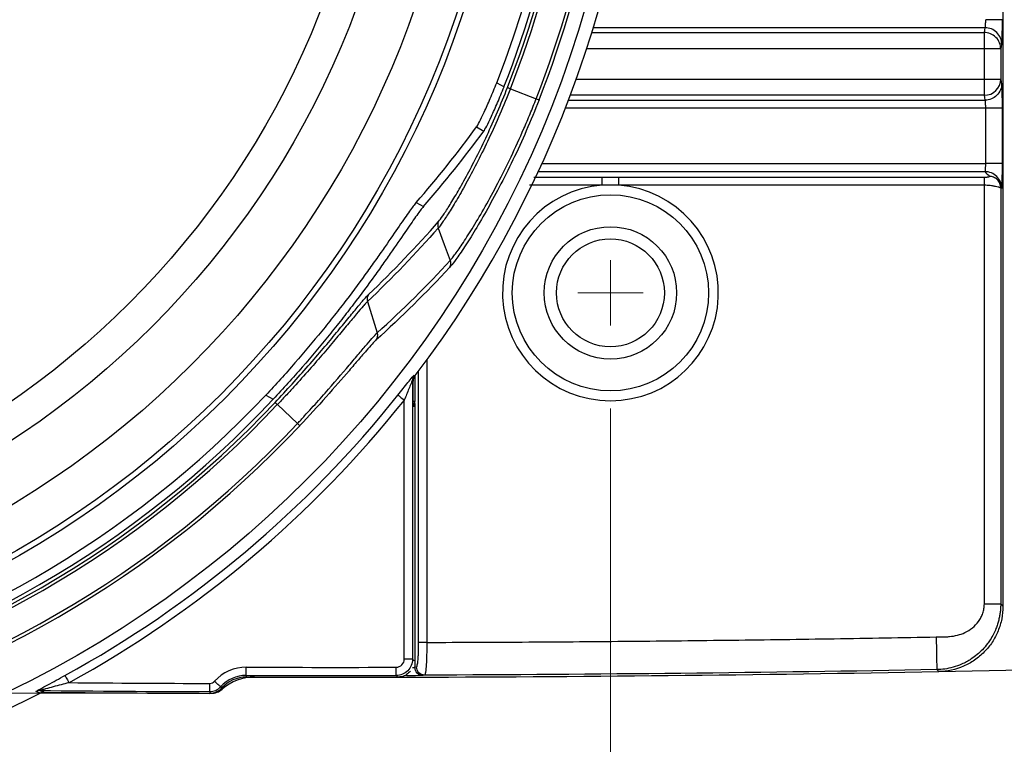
# Model space of a CAD drawing. Header units: millimetres. Extents: x 10 to 272, y 7 to 208.
# Tile 15 of 33: x 75 to 90, y 163 to 174. Entities that reach past the tile are written whole.
import ezdxf

# ---------------------------------------------------------------- set-up
doc = ezdxf.new("R2010")
doc.units = ezdxf.units.MM
doc.styles.add('SLDTEXTSTYLE3', font='TXT', dxfattribs={"width": 0.75})
doc.dimstyles.new('SLDDIMSTYLE0', dxfattribs={"dimtxt": 1.905, "dimasz": 3, "dimexe": 0, "dimexo": 0.0625, "dimgap": 0.47625, "dimtad": 0, "dimtih": 1, "dimtoh": 1, "dimdec": 1, "dimlfac": 2, "dimrnd": 1e-09, "dimzin": 12, "dimdsep": 46, "dimtxsty": 'SLDTEXTSTYLE3', "dimsah": 1, "dimcen": 0.09, "dimadec": 0, "dimazin": 3, "dimtfac": 1, "dimtdec": 1, "dimtofl": 0, "dimtmove": 0, "dimatfit": 3, "dimfxl": 1, "dimfrac": 2, "dimtolj": 1, "dimtzin": 12, "dimarcsym": 0})
doc.dimstyles.new('SLDDIMSTYLE2', dxfattribs={"dimtxt": 1.905, "dimasz": 3, "dimexe": 0, "dimexo": 0.0625, "dimgap": 0.47625, "dimtad": 0, "dimtih": 1, "dimtoh": 1, "dimdec": 1, "dimlfac": 2, "dimrnd": 1e-09, "dimzin": 4, "dimdsep": 46, "dimtxsty": 'SLDTEXTSTYLE3', "dimsah": 1, "dimcen": 0.09, "dimadec": 0, "dimazin": 1, "dimtfac": 1, "dimtdec": 1, "dimtofl": 0, "dimtmove": 0, "dimatfit": 3, "dimfxl": 1, "dimfrac": 2, "dimtolj": 1, "dimtzin": 12, "dimarcsym": 0})

# ---------------------------------------------------------------- blocks, each defined once
blk = doc.blocks.new('_D_8')
at = {"color": 7, "linetype": 'Continuous', "lineweight": 18}
for p, q in [((76.67, 193.885), (36.468, 193.885)), ((39.643, 193.885), (39.643, 178.496)), ((39.643, 178.109), (39.063, 178.109)), ((39.063, 178.109), (39.063, 175.085)), ((44.57, 178.109), (45.15, 178.109)), ((45.15, 178.109), (45.15, 175.085)), ((39.063, 175.085), (39.643, 175.085)), ((45.15, 175.085), (44.57, 175.085)), ((39.643, 163.636), (39.643, 174.698)), ((76.67, 163.636), (36.468, 163.636))]:
    blk.add_line(p, q, dxfattribs=at)
for points in [[(39.643, 193.885), (39.143, 190.885), (40.143, 190.885)], [(39.643, 163.636), (40.143, 166.636), (39.143, 166.636)]]:
    blk.add_solid(points, dxfattribs=at)
at = {"color": 7, "linetype": 'Continuous', "lineweight": 18, "char_height": 1.905, "attachment_point": 1, "style": 'SLDTEXTSTYLE3'}
for s, insert in [('60.5', (33.556, 177.54)), ('2.38', (39.643, 177.54))]:
    blk.add_mtext(s, dxfattribs=dict(at, insert=insert))
blk = doc.blocks.new('_D_9')
at = {"color": 7, "linetype": 'Continuous', "lineweight": 18}
for p, q in [((84.066, 167.99), (84.066, 149.051)), ((67.566, 159.453), (67.566, 149.051)), ((58.584, 153.738), (58.004, 153.738)), ((58.004, 153.738), (58.004, 150.714)), ((63.511, 153.738), (64.091, 153.738)), ((64.091, 153.738), (64.091, 150.714)), ((67.566, 152.226), (65.058, 152.226)), ((84.066, 152.226), (67.566, 152.226)), ((58.004, 150.714), (58.584, 150.714)), ((64.091, 150.714), (63.511, 150.714))]:
    blk.add_line(p, q, dxfattribs=at)
for points in [[(67.566, 152.226), (70.566, 151.726), (70.566, 152.726)], [(84.066, 152.226), (81.066, 152.726), (81.066, 151.726)]]:
    blk.add_solid(points, dxfattribs=at)
at = {"color": 7, "linetype": 'Continuous', "lineweight": 18, "char_height": 1.905, "attachment_point": 1, "style": 'SLDTEXTSTYLE3'}
for s, insert in [('33.0', (52.497, 153.17)), ('1.30', (58.584, 153.17))]:
    blk.add_mtext(s, dxfattribs=dict(at, insert=insert))
blk = doc.blocks.new('_D_10')
at = {"color": 7, "linetype": 'Continuous', "lineweight": 18}
for p, q in [((84.066, 167.99), (84.066, 149.051)), ((99.066, 167.99), (99.066, 149.051)), ((109.441, 153.738), (108.861, 153.738)), ((108.861, 153.738), (108.861, 150.714)), ((114.368, 153.738), (114.948, 153.738)), ((114.948, 153.738), (114.948, 150.714)), ((84.066, 152.226), (99.066, 152.226)), ((99.066, 152.226), (102.967, 152.226)), ((108.861, 150.714), (109.441, 150.714)), ((114.948, 150.714), (114.368, 150.714))]:
    blk.add_line(p, q, dxfattribs=at)
for points in [[(84.066, 152.226), (87.066, 151.726), (87.066, 152.726)], [(99.066, 152.226), (96.066, 152.726), (96.066, 151.726)]]:
    blk.add_solid(points, dxfattribs=at)
at = {"color": 7, "linetype": 'Continuous', "lineweight": 18, "char_height": 1.905, "attachment_point": 1, "style": 'SLDTEXTSTYLE3'}
for s, insert in [('30.0', (103.354, 153.17)), ('1.18', (109.441, 153.17))]:
    blk.add_mtext(s, dxfattribs=dict(at, insert=insert))
blk = doc.blocks.new('SW_CENTERMARKSYMBOL_3')
at = {"color": 0, "linetype": 'Continuous', "lineweight": 0}
for q in [(0, 0.5), (-0.5, 0), (0, -0.5), (0.5, 0)]:
    blk.add_line((0, 0), q, dxfattribs=at)

msp = doc.modelspace()

# ---------------------------------------------------------------- linework, layer by layer
at = {"color": 7, "linetype": 'Continuous', "lineweight": 25}
for p, q in [((90.066, 192.553), (90.066, 164.968)), ((89.782, 173.491), (89.782, 173.74)), ((90.032, 173.491), (89.782, 173.491)), ((89.782, 173.03), (89.782, 173.491)), ((90.032, 173.491), (90.032, 173.03)), ((82.327, 172.974), (82.439, 172.909)), ((89.782, 172.781), (89.782, 173.03)), ((82.537, 172.882), (82.93, 172.728)), ((89.782, 172.781), (83.451, 172.781)), ((89.802, 171.737), (89.802, 172.583)), ((90.052, 172.583), (90.052, 171.737)), ((82.02, 172.297), (82.131, 172.233)), ((83.939, 171.53), (84.194, 171.53)), ((84.194, 171.53), (89.782, 171.53)), ((89.782, 171.405), (84.194, 171.405)), ((89.782, 165.002), (89.782, 171.405)), ((90.032, 171.366), (90.032, 165.002)), ((81.096, 171.141), (81.206, 171.078)), ((80.351, 169.626), (80.499, 169.146)), ((81.04, 168.426), (81.04, 164.159)), ((81.049, 168.409), (81.04, 168.426)), ((81.075, 168.485), (81.083, 168.496)), ((81.083, 168.111), (81.083, 168.496)), ((81.049, 168.086), (81.049, 168.409)), ((78.798, 168.197), (78.911, 168.132)), ((78.974, 168.05), (79.282, 167.761)), ((80.915, 164.159), (80.915, 168.119)), ((81.083, 168.111), (81.049, 168.086)), ((81.065, 168.019), (81.049, 168.086)), ((81.068, 168.021), (81.083, 168.111)), ((81.04, 164.159), (80.915, 164.159)), ((78.5, 163.91), (78.5, 163.884)), ((80.817, 163.883), (80.791, 163.909)), ((81.076, 164.034), (81.102, 164.039)), ((81.227, 163.914), (81.201, 163.909)), ((89.085, 163.968), (89.055, 163.998)), ((89.085, 163.968), (90.364, 163.994)), ((75.347, 163.638), (75.286, 163.664)), ((75.344, 163.678), (75.405, 163.652)), ((77.94, 163.662), (77.94, 163.636)), ((78.108, 163.736), (78.127, 163.719))]:
    msp.add_line(p, q, dxfattribs=at)
at = {"color": 8, "linetype": 'Continuous', "lineweight": 25}
for p, q in [((83.779, 173.74), (89.782, 173.74)), ((89.796, 173.813), (83.802, 173.813)), ((89.782, 173.491), (83.7, 173.491)), ((83.542, 173.03), (89.782, 173.03)), ((83.423, 172.708), (89.796, 172.708)), ((89.802, 172.583), (83.375, 172.583)), ((83.018, 171.737), (89.802, 171.737)), ((89.796, 171.613), (82.96, 171.613)), ((82.896, 171.53), (83.939, 171.53)), ((83.939, 171.405), (82.828, 171.405)), ((81.259, 168.746), (81.259, 164.414)), ((81.134, 164.414), (81.134, 168.569)), ((81.076, 168.07), (81.076, 164.034))]:
    msp.add_line(p, q, dxfattribs=at)
at = {"color": 7, "linetype": 'Continuous', "lineweight": 25, "flags": 128}
for points in [[(89.782, 173.74), (89.79, 173.781), (89.796, 173.813)], [(90.046, 173.564), (90.038, 173.523), (90.032, 173.491)], [(90.032, 173.03), (90.04, 172.989), (90.046, 172.957)], [(89.796, 172.708), (89.788, 172.749), (89.782, 172.781)], [(81.432, 170.75), (81.525, 170.501), (81.616, 170.254)], [(81.066, 168.502), (81.07, 168.493), (81.075, 168.485)], [(80.818, 168.197), (80.82, 168.195), (80.826, 168.19), (80.835, 168.183), (80.848, 168.173), (80.862, 168.162), (80.879, 168.148), (80.897, 168.134), (80.915, 168.119)], [(90.032, 165.002), (90.047, 164.987), (90.066, 164.968)], [(75.728, 163.909), (75.73, 163.906), (75.733, 163.899), (75.739, 163.889), (75.747, 163.875), (75.756, 163.859), (75.766, 163.84), (75.777, 163.82), (75.788, 163.799)], [(78.5, 163.91), (78.5, 163.913), (78.5, 163.92), (78.5, 163.932), (78.5, 163.947), (78.5, 163.966), (78.5, 163.987), (78.5, 164.011), (78.5, 164.035)], [(80.791, 163.909), (80.791, 163.912), (80.791, 163.919), (80.791, 163.931), (80.791, 163.946), (80.791, 163.965), (80.791, 163.987), (80.791, 164.01), (80.791, 164.034)], [(77.94, 163.662), (77.94, 163.664), (77.94, 163.672), (77.94, 163.683), (77.94, 163.699), (77.94, 163.718), (77.941, 163.739), (77.941, 163.762), (77.941, 163.787)], [(78.108, 163.736), (78.106, 163.738), (78.1, 163.743), (78.092, 163.75), (78.08, 163.761), (78.066, 163.773), (78.05, 163.788), (78.033, 163.803), (78.015, 163.819)]]:
    msp.add_lwpolyline(points, dxfattribs=at)
at = {"color": 8, "linetype": 'Continuous', "lineweight": 25, "flags": 128}
for points in [[(81.04, 164.159), (81.052, 164.147), (81.065, 164.135)], [(80.952, 163.905), (80.952, 163.907), (80.952, 163.915), (80.952, 163.922)]]:
    msp.add_lwpolyline(points, dxfattribs=at)
at = {"color": 7, "linetype": 'Continuous', "lineweight": 25}
for centre, radius in [((67.566, 178.76), 16.767), ((67.566, 178.76), 15.003), ((67.566, 178.76), 14.916), ((67.566, 178.76), 14.279), ((67.566, 178.76), 13.441), ((67.566, 178.76), 12.941), ((84.066, 169.76), 1.5), ((84.066, 169.76), 1.012), ((84.066, 169.76), 0.825)]:
    msp.add_circle(centre, radius, dxfattribs=at)
for centre, radius, start, end in [((67.566, 178.76), 16.973, 322.7878, 37.2122), ((67.566, 178.76), 16.506, 338.5625, 21.4375), ((67.566, 178.76), 16.554, 338.562, 21.4375), ((67.566, 178.76), 15.855, 338.5936, 21.4064), ((67.566, 178.76), 15.982, 338.5248, 21.4752), ((67.566, 178.76), 16.036, 338.5657, 21.4312), ((67.566, 178.76), 16.084, 338.5625, 21.4375), ((89.782, 173.031), 0.25, 269.9974, 359.7926), ((84.066, 169.76), 1.65, 94.4353, 85.5647), ((81.165, 168.426), 0.125, 142.7306, 179.9604), ((67.566, 178.76), 15.418, 283.2433, 316.7567), ((67.566, 178.76), 15.545, 283.1332, 316.8668), ((67.566, 178.76), 16.947, 298.7917, 321.4404), ((67.566, 178.76), 15.599, 283.1822, 316.8065), ((67.566, 178.76), 15.647, 283.1935, 316.8065), ((67.566, 178.76), 17.072, 298.7917, 321.4404), ((67.566, 178.76), 16.069, 283.1935, 316.8065), ((67.566, 178.76), 16.117, 283.1946, 316.8065), ((67.566, 178.76), 17.007, 239.8794, 297.2262), ((78.498, 163.384), 0.651, 89.8491, 138.0067), ((78.498, 163.384), 0.526, 89.8491, 138.0067), ((79.816, 663.632), 499.599, 269.84907, 270.11176), ((79.816, 663.632), 499.724, 269.84907, 270.11176), ((79.816, 663.632), 499.75, 270.11471, 271.06271), ((79.816, 663.632), 499.849, 269.53829, 269.78501), ((77.941, 163.886), 0.0992, 269.785, 318.0067), ((78.498, 163.384), 0.5, 89.8491, 138.0067), ((78.624, 163.134), 0.75, 89.8635, 131.2352), ((79.816, 663.632), 499.75, 269.84907, 270.11471), ((75.343, 163.553), 0.125, 89.5339, 117.143), ((79.816, 663.632), 499.974, 269.48743, 269.78501), ((79.816, 663.632), 500, 269.49453, 269.78501), ((77.941, 163.886), 0.224, 269.785, 318.0067), ((77.941, 163.886), 0.25, 269.785, 318.0067), ((77.965, 163.886), 0.25, 269.7877, 311.2352)]:
    msp.add_arc(centre, radius, start, end, dxfattribs=at)
for centre, major_axis, start_param, end_param in [((69.256, 181.688), (8.099, 14.028), 4.512658, 4.60409), ((69.27, 181.712), (8.166, 14.143), 4.512573, 4.603268)]:
    msp.add_ellipse(centre, major_axis=major_axis, ratio=0.977984, start_param=start_param, end_param=end_param, dxfattribs=at)
for points, knots in [([(89.796, 173.813), (89.797, 173.814), (89.798, 173.816), (89.799, 173.826), (89.8, 173.838), (89.801, 173.853), (89.801, 173.869), (89.802, 173.886), (89.802, 173.904), (89.802, 173.921), (89.802, 173.932), (89.802, 173.937)], [0, 0, 0, 0, 0.134379, 0.26294, 0.385683, 0.502607, 0.613713, 0.719003, 0.818479, 0.912143, 1, 1, 1, 1]), ([(90.052, 173.937), (90.052, 173.937), (90.046, 173.937), (90.021, 173.937), (90.002, 173.937), (89.953, 173.937), (89.924, 173.937), (89.863, 173.937), (89.832, 173.937), (89.802, 173.937)], [0, 0, 0, 0, 0.25, 0.25, 0.5, 0.5, 0.75, 0.75, 1, 1, 1, 1]), ([(90.052, 173.937), (90.052, 173.926), (90.052, 173.903), (90.052, 173.869), (90.052, 173.835), (90.052, 173.791), (90.051, 173.739), (90.051, 173.683), (90.05, 173.636), (90.049, 173.6), (90.048, 173.574), (90.047, 173.567), (90.046, 173.564)], [0, 0, 0, 0, 0.062082, 0.123991, 0.186268, 0.249446, 0.374477, 0.498751, 0.622897, 0.748779, 0.874884, 1, 1, 1, 1]), ([(90.032, 173.491), (90.032, 173.52), (90.026, 173.552), (90.002, 173.613), (89.983, 173.643), (89.934, 173.691), (89.905, 173.71), (89.843, 173.735), (89.811, 173.74), (89.782, 173.74)], [0, 0, 0, 0, 0.25, 0.25, 0.5, 0.5, 0.75, 0.75, 1, 1, 1, 1]), ([(90.046, 173.564), (90.046, 173.593), (90.041, 173.625), (90.017, 173.686), (89.997, 173.715), (89.949, 173.764), (89.919, 173.783), (89.858, 173.807), (89.826, 173.813), (89.796, 173.813)], [0, 0, 0, 0, 0.25, 0.25, 0.5, 0.5, 0.75, 0.75, 1, 1, 1, 1]), ([(82.02, 172.297), (82.029, 172.309), (82.043, 172.335), (82.084, 172.413), (82.109, 172.464), (82.166, 172.587), (82.197, 172.657), (82.262, 172.81), (82.295, 172.892), (82.327, 172.974)], [0, 0, 0, 0, 0.25, 0.25, 0.5, 0.5, 0.75, 0.75, 1, 1, 1, 1]), ([(89.782, 173.03), (89.811, 173.03), (89.843, 173.03), (89.904, 173.03), (89.933, 173.03), (89.981, 173.03), (90.001, 173.03), (90.026, 173.03), (90.031, 173.03), (90.032, 173.03)], [0, 0, 0, 0, 0.25, 0.25, 0.5, 0.5, 0.75, 0.75, 1, 1, 1, 1]), ([(90.046, 172.957), (90.046, 172.928), (90.041, 172.896), (90.017, 172.835), (89.997, 172.805), (89.949, 172.757), (89.919, 172.738), (89.858, 172.713), (89.826, 172.708), (89.796, 172.708)], [0, 0, 0, 0, 0.25, 0.25, 0.5, 0.5, 0.75, 0.75, 1, 1, 1, 1]), ([(90.046, 172.957), (90.047, 172.956), (90.047, 172.953), (90.048, 172.945), (90.048, 172.934), (90.049, 172.915), (90.05, 172.885), (90.051, 172.838), (90.051, 172.782), (90.052, 172.72), (90.052, 172.653), (90.052, 172.606), (90.052, 172.583)], [0, 0, 0, 0, 0.062604, 0.125017, 0.187795, 0.251484, 0.376892, 0.50151, 0.625312, 0.750814, 0.87591, 1, 1, 1, 1]), ([(82.537, 172.882), (82.485, 172.75), (82.431, 172.619), (82.321, 172.365), (82.265, 172.241), (82.152, 172.001), (82.095, 171.885), (81.984, 171.666), (81.93, 171.564), (81.825, 171.372), (81.775, 171.283), (81.682, 171.124), (81.639, 171.054), (81.562, 170.931), (81.528, 170.88), (81.472, 170.799), (81.449, 170.769), (81.432, 170.75)], [0, 0, 0, 0, 0.125, 0.125, 0.25, 0.25, 0.375, 0.375, 0.5, 0.5, 0.625, 0.625, 0.75, 0.75, 0.875, 0.875, 1, 1, 1, 1]), ([(81.44, 170.853), (81.456, 170.872), (81.478, 170.9), (81.531, 170.978), (81.563, 171.027), (81.637, 171.145), (81.678, 171.212), (81.766, 171.364), (81.814, 171.45), (81.914, 171.634), (81.966, 171.733), (82.071, 171.942), (82.126, 172.055), (82.233, 172.285), (82.286, 172.404), (82.391, 172.648), (82.443, 172.774), (82.493, 172.9)], [0, 0, 0, 0, 0.125, 0.125, 0.25, 0.25, 0.375, 0.375, 0.5, 0.5, 0.625, 0.625, 0.75, 0.75, 0.875, 0.875, 1, 1, 1, 1]), ([(82.131, 172.233), (82.139, 172.245), (82.154, 172.271), (82.194, 172.349), (82.219, 172.4), (82.276, 172.523), (82.308, 172.593), (82.373, 172.746), (82.406, 172.827), (82.439, 172.909)], [0, 0, 0, 0, 0.25, 0.25, 0.5, 0.5, 0.75, 0.75, 1, 1, 1, 1]), ([(82.493, 172.9), (82.493, 172.9), (82.495, 172.9), (82.502, 172.897), (82.515, 172.891), (82.529, 172.885), (82.537, 172.882)], [0, 0, 0, 0, 0.1889669, 0.4186732, 0.6890461, 1, 1, 1, 1]), ([(82.975, 172.71), (82.912, 172.551), (82.847, 172.393), (82.713, 172.086), (82.645, 171.937), (82.507, 171.649), (82.436, 171.508), (82.298, 171.245), (82.231, 171.121), (82.1, 170.891), (82.037, 170.783), (81.92, 170.593), (81.866, 170.509), (81.769, 170.363), (81.726, 170.301), (81.655, 170.205), (81.627, 170.17), (81.606, 170.148)], [0, 0, 0, 0, 0.125, 0.125, 0.25, 0.25, 0.375, 0.375, 0.5, 0.5, 0.625, 0.625, 0.75, 0.75, 0.875, 0.875, 1, 1, 1, 1]), ([(81.616, 170.254), (81.626, 170.265), (81.638, 170.279), (81.665, 170.313), (81.68, 170.333), (81.731, 170.402), (81.772, 170.461), (81.865, 170.602), (81.917, 170.683), (82.029, 170.867), (82.09, 170.97), (82.216, 171.193), (82.28, 171.312), (82.413, 171.566), (82.481, 171.702), (82.613, 171.981), (82.679, 172.125), (82.775, 172.347), (82.807, 172.422), (82.87, 172.574), (82.901, 172.652), (82.93, 172.728)], [0, 0, 0, 0, 0.0625, 0.0625, 0.125, 0.125, 0.25, 0.25, 0.375, 0.375, 0.5, 0.5, 0.625, 0.625, 0.75, 0.75, 0.875, 0.875, 0.9375, 0.9375, 1, 1, 1, 1]), ([(89.802, 172.583), (89.802, 172.592), (89.802, 172.609), (89.802, 172.635), (89.801, 172.661), (89.8, 172.684), (89.798, 172.702), (89.797, 172.706), (89.796, 172.708)], [0, 0, 0, 0, 0.134039, 0.281131, 0.441276, 0.614474, 0.800719, 1, 1, 1, 1]), ([(90.052, 172.583), (90.052, 172.583), (90.046, 172.583), (90.021, 172.583), (90.002, 172.583), (89.953, 172.583), (89.924, 172.583), (89.863, 172.583), (89.832, 172.583), (89.802, 172.583)], [0, 0, 0, 0, 0.25, 0.25, 0.5, 0.5, 0.75, 0.75, 1, 1, 1, 1]), ([(89.796, 171.613), (89.797, 171.614), (89.798, 171.616), (89.799, 171.626), (89.8, 171.638), (89.801, 171.653), (89.801, 171.669), (89.802, 171.686), (89.802, 171.704), (89.802, 171.721), (89.802, 171.732), (89.802, 171.737)], [0, 0, 0, 0, 0.134379, 0.26294, 0.385683, 0.502607, 0.613713, 0.719003, 0.818479, 0.912143, 1, 1, 1, 1]), ([(90.052, 171.737), (90.052, 171.737), (90.046, 171.737), (90.021, 171.737), (90.002, 171.737), (89.953, 171.737), (89.924, 171.737), (89.863, 171.737), (89.832, 171.737), (89.802, 171.737)], [0, 0, 0, 0, 0.25, 0.25, 0.5, 0.5, 0.75, 0.75, 1, 1, 1, 1]), ([(90.052, 171.737), (90.052, 171.726), (90.052, 171.703), (90.052, 171.669), (90.052, 171.635), (90.052, 171.591), (90.051, 171.539), (90.051, 171.483), (90.05, 171.436), (90.049, 171.4), (90.048, 171.374), (90.047, 171.367), (90.046, 171.364)], [0, 0, 0, 0, 0.062082, 0.123991, 0.186268, 0.249446, 0.374477, 0.498751, 0.622897, 0.748779, 0.874884, 1, 1, 1, 1]), ([(90.046, 171.364), (90.046, 171.393), (90.041, 171.425), (90.017, 171.486), (89.997, 171.515), (89.949, 171.564), (89.919, 171.583), (89.858, 171.607), (89.826, 171.613), (89.796, 171.613)], [0, 0, 0, 0, 0.25, 0.25, 0.5, 0.5, 0.75, 0.75, 1, 1, 1, 1]), ([(83.939, 171.405), (83.939, 171.434), (83.939, 171.466), (83.939, 171.514), (83.939, 171.528), (83.939, 171.53)], [0, 0, 0, 0, 0.5, 0.5, 1, 1, 1, 1]), ([(84.194, 171.405), (84.194, 171.434), (84.194, 171.466), (84.194, 171.514), (84.194, 171.528), (84.194, 171.53)], [0, 0, 0, 0, 0.5, 0.5, 1, 1, 1, 1]), ([(89.782, 171.53), (89.787, 171.53), (89.797, 171.53), (89.811, 171.531), (89.826, 171.531), (89.84, 171.533), (89.854, 171.535), (89.859, 171.537), (89.857, 171.539), (89.857, 171.54), (89.857, 171.54)], [0, 0, 0, 0, 0.0925056, 0.1859393, 0.2850749, 0.4210553, 0.5613938, 0.8060196, 0.9098618, 1, 1, 1, 1]), ([(89.782, 171.405), (89.782, 171.434), (89.782, 171.466), (89.782, 171.514), (89.782, 171.528), (89.782, 171.53)], [0, 0, 0, 0, 0.5, 0.5, 1, 1, 1, 1]), ([(90.032, 171.366), (90.032, 171.387), (90.028, 171.409), (90.011, 171.452), (89.998, 171.472), (89.963, 171.506), (89.943, 171.52), (89.9, 171.537), (89.877, 171.54), (89.857, 171.54)], [0, 0, 0, 0, 0.25, 0.25, 0.5, 0.5, 0.75, 0.75, 1, 1, 1, 1]), ([(90.032, 171.366), (90.031, 171.366), (90.03, 171.366), (90.024, 171.368), (90.011, 171.371), (89.989, 171.377), (89.955, 171.385), (89.913, 171.393), (89.869, 171.4), (89.827, 171.404), (89.796, 171.405), (89.782, 171.405)], [0, 0, 0, 0, 0.0733156, 0.1568451, 0.2510512, 0.3619799, 0.5129699, 0.6700401, 0.762468, 0.889253, 1, 1, 1, 1]), ([(81.096, 171.141), (81.071, 171.113), (81.038, 171.068), (80.951, 170.947), (80.898, 170.871), (80.773, 170.689), (80.702, 170.585), (80.581, 170.411), (80.538, 170.35), (80.448, 170.222), (80.4, 170.155), (80.25, 169.947), (80.143, 169.802), (79.969, 169.574), (79.909, 169.496), (79.784, 169.338), (79.72, 169.257), (79.522, 169.014), (79.385, 168.851), (79.1, 168.524), (78.95, 168.359), (78.798, 168.197)], [0, 0, 0, 0, 0.125, 0.125, 0.25, 0.25, 0.375, 0.375, 0.4375, 0.4375, 0.5, 0.5, 0.625, 0.625, 0.6875, 0.6875, 0.75, 0.75, 0.875, 0.875, 1, 1, 1, 1]), ([(81.206, 171.078), (81.181, 171.049), (81.148, 171.005), (81.061, 170.884), (81.009, 170.808), (80.883, 170.625), (80.812, 170.521), (80.691, 170.347), (80.648, 170.286), (80.558, 170.158), (80.51, 170.091), (80.361, 169.884), (80.253, 169.738), (80.08, 169.51), (80.02, 169.433), (79.896, 169.274), (79.831, 169.193), (79.634, 168.95), (79.497, 168.787), (79.212, 168.46), (79.062, 168.294), (78.911, 168.132)], [0, 0, 0, 0, 0.125, 0.125, 0.25, 0.25, 0.375, 0.375, 0.4375, 0.4375, 0.5, 0.5, 0.625, 0.625, 0.6875, 0.6875, 0.75, 0.75, 0.875, 0.875, 1, 1, 1, 1]), ([(78.939, 168.083), (79.117, 168.273), (79.286, 168.459), (79.526, 168.734), (79.603, 168.824), (79.747, 168.994), (79.815, 169.075), (79.941, 169.228), (80, 169.299), (80.105, 169.428), (80.152, 169.485), (80.235, 169.586), (80.271, 169.628), (80.328, 169.694), (80.351, 169.718), (80.367, 169.733)], [0, 0, 0, 0, 0.25, 0.25, 0.375, 0.375, 0.5, 0.5, 0.625, 0.625, 0.75, 0.75, 0.875, 0.875, 1, 1, 1, 1]), ([(80.351, 169.626), (80.343, 169.619), (80.334, 169.61), (80.312, 169.587), (80.299, 169.573), (80.258, 169.525), (80.223, 169.485), (80.143, 169.389), (80.098, 169.334), (79.996, 169.211), (79.939, 169.143), (79.817, 168.996), (79.752, 168.919), (79.613, 168.757), (79.539, 168.671), (79.386, 168.498), (79.307, 168.41), (79.185, 168.276), (79.143, 168.231), (79.059, 168.141), (79.016, 168.095), (78.974, 168.05)], [0, 0, 0, 0, 0.0625, 0.0625, 0.125, 0.125, 0.25, 0.25, 0.375, 0.375, 0.5, 0.5, 0.625, 0.625, 0.75, 0.75, 0.875, 0.875, 0.9375, 0.9375, 1, 1, 1, 1]), ([(79.282, 167.761), (79.318, 167.8), (79.355, 167.84), (79.426, 167.919), (79.462, 167.958), (79.568, 168.074), (79.636, 168.151), (79.839, 168.381), (79.961, 168.523), (80.126, 168.717), (80.177, 168.777), (80.268, 168.885), (80.309, 168.934), (80.382, 169.019), (80.414, 169.055), (80.452, 169.097), (80.463, 169.11), (80.483, 169.13), (80.492, 169.139), (80.499, 169.146)], [0, 0, 0, 0, 0.0625, 0.0625, 0.125, 0.125, 0.25, 0.25, 0.5, 0.5, 0.625, 0.625, 0.75, 0.75, 0.875, 0.875, 0.9375, 0.9375, 1, 1, 1, 1]), ([(80.48, 169.036), (80.467, 169.023), (80.447, 169.003), (80.398, 168.95), (80.368, 168.916), (80.298, 168.835), (80.259, 168.789), (80.171, 168.687), (80.122, 168.63), (79.965, 168.447), (79.848, 168.313), (79.59, 168.024), (79.456, 167.878), (79.317, 167.729)], [0, 0, 0, 0, 0.125, 0.125, 0.25, 0.25, 0.375, 0.375, 0.5, 0.5, 0.75, 0.75, 1, 1, 1, 1]), ([(80.818, 168.197), (80.844, 168.23), (80.87, 168.263), (80.922, 168.328), (80.947, 168.36), (80.995, 168.419), (81.017, 168.447), (81.053, 168.489), (81.065, 168.503), (81.066, 168.502)], [0, 0, 0, 0, 0.25, 0.25, 0.5, 0.5, 0.75, 0.75, 1, 1, 1, 1]), ([(81.04, 168.426), (81.04, 168.428), (81.037, 168.42), (81.028, 168.4), (81.023, 168.387), (81.007, 168.349), (80.996, 168.321), (80.962, 168.236), (80.939, 168.178), (80.915, 168.119)], [0, 0, 0, 0, 0.125, 0.125, 0.25, 0.25, 0.5, 0.5, 1, 1, 1, 1]), ([(78.939, 168.083), (78.939, 168.083), (78.94, 168.082), (78.947, 168.075), (78.957, 168.066), (78.968, 168.056), (78.974, 168.05)], [0, 0, 0, 0, 0.216743, 0.455667, 0.716758, 1, 1, 1, 1]), ([(79.282, 167.761), (79.286, 167.758), (79.295, 167.749), (79.306, 167.739), (79.314, 167.731), (79.316, 167.729), (79.317, 167.729)], [0, 0, 0, 0, 0.2100698, 0.4467809, 0.7101025, 1, 1, 1, 1]), ([(89.046, 164.498), (89.062, 164.498), (89.095, 164.499), (89.145, 164.498), (89.197, 164.499), (89.274, 164.505), (89.371, 164.521), (89.491, 164.563), (89.602, 164.631), (89.682, 164.715), (89.731, 164.793), (89.759, 164.86), (89.778, 164.93), (89.781, 164.978), (89.782, 165.002)], [0, 0, 0, 0, 0.049263, 0.098527, 0.150027, 0.204229, 0.328046, 0.443732, 0.580494, 0.714096, 0.78504, 0.855949, 0.928772, 1, 1, 1, 1]), ([(90.032, 165.002), (90.032, 164.982), (90.031, 164.943), (90.025, 164.882), (90.016, 164.82), (90.002, 164.756), (89.984, 164.69), (89.958, 164.618), (89.921, 164.538), (89.877, 164.462), (89.821, 164.381), (89.732, 164.276), (89.6, 164.166), (89.445, 164.081), (89.307, 164.032), (89.179, 164.005), (89.095, 164), (89.055, 163.998)], [0, 0, 0, 0, 0.037032, 0.075634, 0.115846, 0.157702, 0.201233, 0.246467, 0.305412, 0.371577, 0.417703, 0.497342, 0.641471, 0.750176, 0.840111, 0.923292, 1, 1, 1, 1]), ([(90.066, 164.968), (90.066, 164.903), (90.06, 164.839), (90.035, 164.712), (90.016, 164.65), (89.967, 164.53), (89.937, 164.473), (89.867, 164.365), (89.825, 164.314), (89.735, 164.222), (89.686, 164.18), (89.579, 164.107), (89.522, 164.075), (89.345, 163.999), (89.215, 163.971), (89.085, 163.968)], [0, 0, 0, 0, 0.125, 0.125, 0.25, 0.25, 0.375, 0.375, 0.5, 0.5, 0.625, 0.625, 0.75, 0.75, 1, 1, 1, 1]), ([(89.782, 165.002), (89.811, 165.002), (89.843, 165.002), (89.904, 165.002), (89.933, 165.002), (89.981, 165.002), (90.001, 165.002), (90.026, 165.002), (90.031, 165.002), (90.032, 165.002)], [0, 0, 0, 0, 0.25, 0.25, 0.5, 0.5, 0.75, 0.75, 1, 1, 1, 1]), ([(81.102, 164.039), (81.103, 164.04), (81.105, 164.041), (81.108, 164.047), (81.111, 164.056), (81.115, 164.073), (81.12, 164.102), (81.125, 164.148), (81.129, 164.205), (81.132, 164.27), (81.134, 164.341), (81.134, 164.39), (81.134, 164.414)], [0, 0, 0, 0, 0.062134, 0.123747, 0.185409, 0.247692, 0.372151, 0.496995, 0.622156, 0.747689, 0.873727, 1, 1, 1, 1]), ([(81.259, 164.414), (81.231, 164.414), (81.198, 164.414), (81.15, 164.414), (81.137, 164.414), (81.134, 164.414)], [0, 0, 0, 0, 0.5, 0.5, 1, 1, 1, 1]), ([(81.259, 164.414), (81.259, 164.397), (81.259, 164.363), (81.258, 164.31), (81.257, 164.257), (81.256, 164.205), (81.254, 164.154), (81.252, 164.105), (81.249, 164.054), (81.245, 163.999), (81.239, 163.951), (81.234, 163.925), (81.229, 163.916), (81.227, 163.915), (81.227, 163.914)], [0, 0, 0, 0, 0.065721, 0.134046, 0.204728, 0.277447, 0.351812, 0.427372, 0.50363, 0.616637, 0.752756, 0.883596, 0.964399, 1, 1, 1, 1]), ([(81.259, 164.414), (81.778, 164.416), (82.816, 164.42), (84.374, 164.432), (85.931, 164.449), (87.488, 164.47), (88.526, 164.489), (89.046, 164.498)], [0, 0, 0, 0, 0.200002, 0.400001, 0.599999, 0.799998, 1, 1, 1, 1]), ([(89.046, 164.498), (89.047, 164.439), (89.048, 164.376), (89.05, 164.254), (89.051, 164.196), (89.053, 164.099), (89.054, 164.06), (89.055, 164.01), (89.055, 163.999), (89.055, 163.998)], [0, 0, 0, 0, 0.25, 0.25, 0.5, 0.5, 0.75, 0.75, 1, 1, 1, 1]), ([(80.791, 164.034), (80.824, 164.034), (80.856, 164.048), (80.902, 164.094), (80.915, 164.126), (80.915, 164.159)], [0, 0, 0, 0, 0.5, 0.5, 1, 1, 1, 1]), ([(81.04, 164.159), (81.04, 164.093), (81.013, 164.028), (80.921, 163.936), (80.857, 163.909), (80.791, 163.909)], [0, 0, 0, 0, 0.5, 0.5, 1, 1, 1, 1]), ([(75.286, 163.664), (75.284, 163.665), (75.291, 163.669), (75.315, 163.683), (75.331, 163.692), (75.384, 163.721), (75.424, 163.743), (75.551, 163.812), (75.639, 163.86), (75.728, 163.909)], [0, 0, 0, 0, 0.125, 0.125, 0.25, 0.25, 0.5, 0.5, 1, 1, 1, 1]), ([(81.01, 163.975), (80.99, 163.956), (80.952, 163.916), (80.881, 163.888), (80.835, 163.885), (80.817, 163.883)], [0, 0, 0, 0, 0.3696379, 0.7511994, 1, 1, 1, 1]), ([(81.201, 163.909), (81.196, 163.908), (81.167, 163.907), (81.075, 163.905), (81.014, 163.905), (80.952, 163.905)], [0, 0, 0, 0, 0.5, 0.5, 1, 1, 1, 1]), ([(81.201, 163.909), (81.168, 163.909), (81.136, 163.923), (81.09, 163.969), (81.076, 164.001), (81.076, 164.034)], [0, 0, 0, 0, 0.5, 0.5, 1, 1, 1, 1]), ([(81.227, 163.914), (81.197, 163.914), (81.163, 163.927), (81.114, 163.975), (81.102, 164.01), (81.102, 164.039)], [0, 0, 0, 0, 0.5, 0.5, 1, 1, 1, 1]), ([(75.788, 163.799), (75.708, 163.778), (75.628, 163.756), (75.509, 163.724), (75.47, 163.714), (75.413, 163.698), (75.394, 163.693), (75.369, 163.686), (75.36, 163.684), (75.347, 163.68), (75.343, 163.678), (75.344, 163.678)], [0, 0, 0, 0, 0.5, 0.5, 0.75, 0.75, 0.875, 0.875, 0.9375, 0.9375, 1, 1, 1, 1])]:
    msp.add_open_spline(points, degree=3, knots=knots, dxfattribs=at)
for points in [[(82.93, 172.728), (82.957, 172.717), (82.974, 172.711), (82.975, 172.71)], [(89.796, 171.613), (89.792, 171.589), (89.862, 171.565), (89.857, 171.54)], [(84.194, 171.405), (84.151, 171.407), (84.066, 171.409), (83.981, 171.407), (83.939, 171.405)], [(90.046, 171.364), (90.042, 171.34), (90.037, 171.39), (90.032, 171.366)], [(80.367, 169.733), (80.746, 170.095), (81.104, 170.468), (81.44, 170.853)], [(81.44, 170.853), (81.423, 170.822), (81.42, 170.783), (81.432, 170.75)], [(81.432, 170.75), (81.093, 170.364), (80.733, 169.989), (80.351, 169.626)], [(80.499, 169.146), (80.893, 169.503), (81.265, 169.873), (81.616, 170.254)], [(81.616, 170.254), (81.629, 170.219), (81.625, 170.179), (81.606, 170.148)], [(81.606, 170.148), (81.252, 169.765), (80.877, 169.394), (80.48, 169.036)], [(80.367, 169.733), (80.346, 169.703), (80.34, 169.662), (80.351, 169.626)], [(80.499, 169.146), (80.51, 169.108), (80.503, 169.066), (80.48, 169.036)], [(81.075, 168.485), (81.058, 168.463), (81.049, 168.436), (81.049, 168.409)], [(89.055, 163.998), (86.446, 163.95), (83.836, 163.922), (81.227, 163.914)], [(75.405, 163.652), (75.385, 163.652), (75.365, 163.647), (75.347, 163.638)]]:
    msp.add_open_spline(points, degree=3, dxfattribs=at)
at = {"color": 8, "linetype": 'Continuous', "lineweight": 25}
msp.add_open_spline([(81.042, 164.031), (81.042, 164.031), (81.053, 164.032), (81.068, 164.033), (81.073, 164.034), (81.076, 164.034)], degree=3, knots=[0, 0, 0, 0, 0.008894, 0.504427, 1, 1, 1, 1], dxfattribs=at)

# ---------------------------------------------------------------- block references
at = {"color": 7, "linetype": 'Continuous', "lineweight": 0}
msp.add_blockref('SW_CENTERMARKSYMBOL_3', (84.066, 169.76), dxfattribs=at)

# ---------------------------------------------------------------- dimensions: what is measured, and where the dimension line sits
at = {"color": 7, "linetype": 'Continuous', "lineweight": 18}
dim = msp.add_linear_dim(base=(39.643, 193.885), p1=(77.94, 163.636), p2=(77.94, 193.885), angle=90, dimstyle='SLDDIMSTYLE0', dxfattribs=at)
dim.commit()
dim.dimension.update_dxf_attribs({"geometry": '_D_8', "text_midpoint": (39.643, 176.597), "dimtype": 160})
for base, p1, p2, picture, middle in [((84.066, 152.226), (67.566, 160.723), (84.066, 169.26), '_D_9', (58.584, 152.226)), ((99.066, 152.226), (84.066, 169.26), (99.066, 169.26), '_D_10', (109.441, 152.226))]:
    dim = msp.add_linear_dim(base=base, p1=p1, p2=p2, dimstyle='SLDDIMSTYLE2', dxfattribs=at)
    dim.commit()
    dim.dimension.update_dxf_attribs({"geometry": picture, "text_midpoint": middle, "dimtype": 160})

doc.saveas('drawing.dxf')
